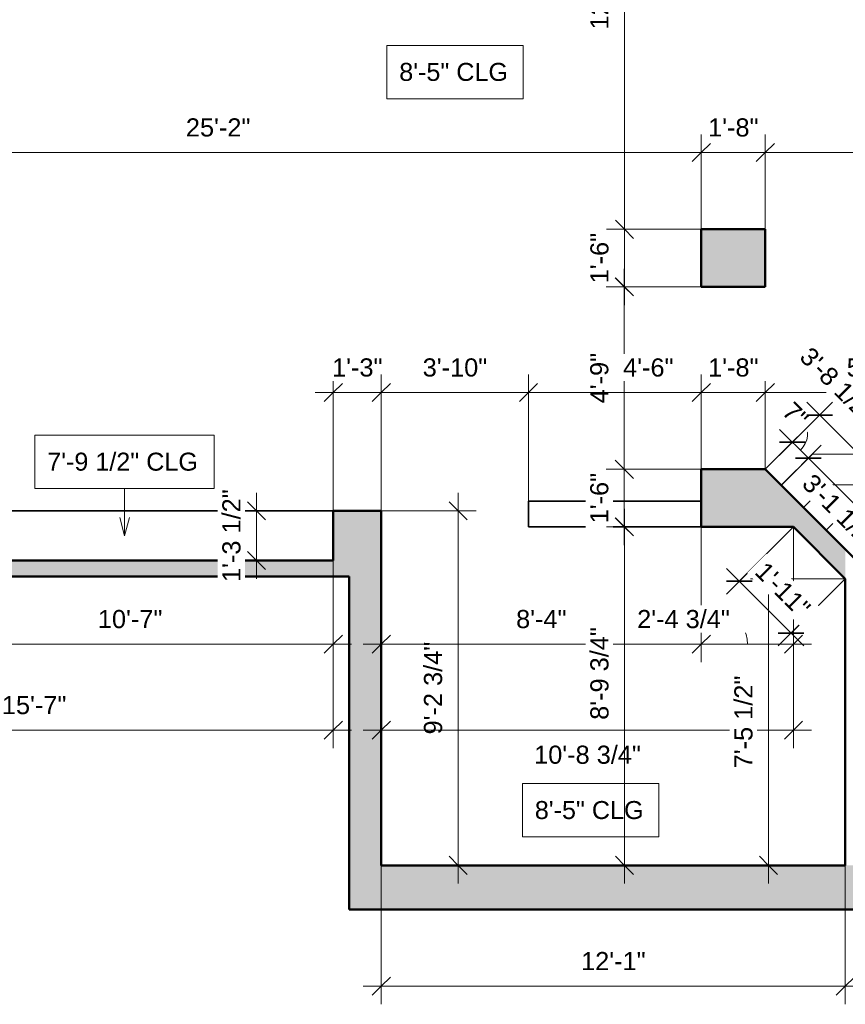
# Model space of a CAD drawing. Header units: inches. Extents: x -321 to 482, y -30 to 637.
# Tile 2 of 11: x -103 to 155, y -30 to 278. Entities that reach past the tile are written whole.
import ezdxf

# ---------------------------------------------------------------- set-up
doc = ezdxf.new("R2010")
doc.units = ezdxf.units.IN
doc.header["$MEASUREMENT"] = 0
for name, color, linetype, lineweight in [('A-ANNO-DIMS', 211, 'Continuous', 9), ('A-ANNO-DIMS-48', 211, 'Continuous', 9), ('A-COLS', 52, 'Continuous', 18), ('A-WALL', 113, 'Continuous', 18), ('A-WALL-PATT', 111, 'Continuous', 18), ('G-ANNO-TEXT', 231, 'Continuous', 9), ('S-STRS', 31, 'Continuous', 18)]:
    doc.layers.add(name, color=color, linetype=linetype, lineweight=lineweight)
doc.styles.add('Arial_1', font='arial.ttf', dxfattribs={"height": 5.669291})
doc.styles.add('Arial_2', font='arial.ttf', dxfattribs={"height": 5.625})
doc.dimstyles.new('Linear_-_3mm_Arial', dxfattribs={"dimscale": 12, "dimtxt": 5.784148, "dimasz": 0.472441, "dimexe": 0.472441, "dimexo": 0, "dimgap": 0.275591, "dimtad": 1, "dimrnd": 0.25, "dimzin": 3, "dimdsep": 46, "dimlunit": 4, "dimtxsty": 'Arial_1', "dimblk1": 'OBLIQUE', "dimblk2": 'OBLIQUE', "dimsah": 1, "dimcen": 0.09, "dimdle": 0.472441, "dimazin": 2, "dimtfac": 1, "dimtdec": 4, "dimtix": 1, "dimtmove": 0, "dimatfit": 3, "dimfxl": 1, "dimtvp": 1, "dimtfill": 1, "dimfrac": 2, "dimtolj": 1, "dimtzin": 0, "dimarcsym": 2})
doc.dimstyles.new('Linear_-_3mm_Arial_1', dxfattribs={"dimscale": 12, "dimtxt": 5.784148, "dimasz": 0.472441, "dimexe": 0.472441, "dimexo": 0, "dimgap": 0.275591, "dimtad": 1, "dimrnd": 0.25, "dimzin": 3, "dimdsep": 46, "dimlunit": 4, "dimtxsty": 'Arial_1', "dimblk1": 'OBLIQUE', "dimblk2": 'OBLIQUE', "dimsah": 1, "dimcen": 0.09, "dimdle": 0.472441, "dimazin": 2, "dimtfac": 1, "dimtdec": 4, "dimtix": 1, "dimtmove": 2, "dimatfit": 3, "dimfxl": 1, "dimtvp": 1, "dimtfill": 1, "dimfrac": 2, "dimtolj": 1, "dimtzin": 0, "dimarcsym": 2})
doc.dimstyles.new('Linear_-_3mm_Arial_2', dxfattribs={"dimscale": 12, "dimtxt": 5.784148, "dimasz": 0.472441, "dimexe": 0.472441, "dimexo": 0, "dimgap": 0.275591, "dimtad": 1, "dimrnd": 0.25, "dimzin": 3, "dimdsep": 46, "dimlunit": 4, "dimtxsty": 'Arial_1', "dimblk1": 'OBLIQUE', "dimblk2": 'OBLIQUE', "dimsah": 1, "dimcen": 0.09, "dimdle": 0.472441, "dimazin": 2, "dimtfac": 1, "dimtdec": 4, "dimtix": 1, "dimtmove": 1, "dimatfit": 3, "dimfxl": 1, "dimtvp": 1, "dimtfill": 1, "dimfrac": 2, "dimtolj": 1, "dimtzin": 0, "dimarcsym": 2})

# ---------------------------------------------------------------- blocks, each defined once
blk = doc.blocks.new('Columns 1 - Columns 1-385883-1-1st Floor Plan')
at = {"layer": 'A-COLS', "lineweight": 35}
blk.add_hatch(color=256, dxfattribs=at).paths.add_polyline_path([(130, 194.5), (130, 212.5), (110, 212.5), (110, 194.5)])
at = {"layer": 'A-COLS', "lineweight": 50}
for p, q in [((130, 212.5), (110, 212.5)), ((110, 212.5), (110, 194.5)), ((130, 194.5), (130, 212.5)), ((110, 194.5), (130, 194.5))]:
    blk.add_line(p, q, dxfattribs=at)
blk = doc.blocks.new('DIMBLOCK21-1-1st Floor Plan')
at = {"layer": 'A-ANNO-DIMS-48'}
for p, q in [((-132, 109), (-132, 77.21)), ((-132, 82.88), (-132, 109)), ((-5, 109), (-5, 77.21)), ((-5, 82.88), (-5, 109)), ((-132, 82.88), (0.67, 82.88))]:
    blk.add_line(p, q, dxfattribs=at)
at = {"layer": 'A-ANNO-DIMS-48', "lineweight": 35}
for p, q in [((-132, 82.88), (-129.17, 85.72)), ((-5, 82.88), (-2.17, 85.72)), ((-132, 82.88), (-134.83, 80.05)), ((-5, 82.88), (-7.83, 80.05))]:
    blk.add_line(p, q, dxfattribs=at)
at = {"layer": 'A-ANNO-DIMS-48', "color": 0, "insert": (-78.56, 93.55), "char_height": 5.669, "width": 24.1332, "attachment_point": 1, "line_spacing_factor": 0.941778, "style": 'Arial_1', "bg_fill": 3, "box_fill_scale": 1.25, "bg_fill_color": 256, "bg_fill_true_color": 13158600, "bg_fill_transparency": 0}
blk.add_mtext('10\'-7"', dxfattribs=at)
blk = doc.blocks.new('_Oblique')
at = {"color": 0, "linetype": 'ByBlock', "lineweight": -2}
blk.add_line((-0.5, -0.5), (0.5, 0.5), dxfattribs=at)
blk = doc.blocks.new('DIMBLOCK22-1-1st Floor Plan')
at = {"layer": 'A-ANNO-DIMS-48'}
for p, q in [((10, 13.75), (10, -29.67)), ((10, -24), (10, 13.75)), ((155, 13.75), (155, -29.67)), ((155, -24), (155, 13.75)), ((4.33, -24), (160.67, -24))]:
    blk.add_line(p, q, dxfattribs=at)
at = {"layer": 'A-ANNO-DIMS-48', "lineweight": 35}
for p, q in [((10, -24), (12.84, -21.17)), ((155, -24), (157.83, -21.17)), ((10, -24), (7.17, -26.83)), ((155, -24), (152.17, -26.83))]:
    blk.add_line(p, q, dxfattribs=at)
at = {"layer": 'A-ANNO-DIMS-48', "color": 0, "insert": (72.44, -13.33), "char_height": 5.669, "width": 24.1332, "attachment_point": 1, "line_spacing_factor": 0.941778, "style": 'Arial_1', "bg_fill": 3, "box_fill_scale": 1.25, "bg_fill_color": 256, "bg_fill_true_color": 13158600, "bg_fill_transparency": 0}
blk.add_mtext('12\'-1"', dxfattribs=at)
blk = doc.blocks.new('DIMBLOCK23-1-1st Floor Plan')
at = {"layer": 'A-ANNO-DIMS-48'}
for p, q in [((-29, 130.17), (-29, 103.33)), ((-5.18, 124.5), (-34.67, 124.5)), ((-29, 124.5), (-5.18, 124.5)), ((-5.18, 109), (-34.67, 109)), ((-29, 109), (-5.18, 109))]:
    blk.add_line(p, q, dxfattribs=at)
at = {"layer": 'A-ANNO-DIMS-48', "lineweight": 35}
for p, q in [((-29, 124.5), (-31.83, 127.33)), ((-29, 124.5), (-26.17, 121.67)), ((-29, 109), (-31.83, 111.83)), ((-29, 109), (-26.17, 106.17))]:
    blk.add_line(p, q, dxfattribs=at)
at = {"layer": 'A-ANNO-DIMS-48', "color": 0, "insert": (-39.67, 102.29), "char_height": 5.669, "width": 34.7049, "attachment_point": 1, "rotation": 90, "line_spacing_factor": 0.941778, "style": 'Arial_1', "bg_fill": 3, "box_fill_scale": 1.25, "bg_fill_color": 256, "bg_fill_true_color": 13158600, "bg_fill_transparency": 0}
blk.add_mtext('1\'-3 1/2"', dxfattribs=at)
blk = doc.blocks.new('DIMBLOCK24-1-1st Floor Plan')
at = {"layer": 'A-ANNO-DIMS-48'}
for p, q in [((34, 130.17), (34, 8.08)), ((7.29, 124.5), (39.67, 124.5)), ((34, 124.5), (7.29, 124.5)), ((11.17, 13.75), (39.67, 13.75)), ((34, 13.75), (11.17, 13.75))]:
    blk.add_line(p, q, dxfattribs=at)
at = {"layer": 'A-ANNO-DIMS-48', "lineweight": 35}
for p, q in [((34, 124.5), (31.17, 127.33)), ((34, 124.5), (36.84, 121.67)), ((34, 13.75), (31.17, 16.58)), ((34, 13.75), (36.84, 10.92))]:
    blk.add_line(p, q, dxfattribs=at)
at = {"layer": 'A-ANNO-DIMS-48', "color": 0, "insert": (23.33, 54.66), "char_height": 5.669, "width": 34.7049, "attachment_point": 1, "rotation": 90, "line_spacing_factor": 0.941778, "style": 'Arial_1', "bg_fill": 3, "box_fill_scale": 1.25, "bg_fill_color": 256, "bg_fill_true_color": 13158600, "bg_fill_transparency": 0}
blk.add_mtext('9\'-2 3/4"', dxfattribs=at)
blk = doc.blocks.new('DIMBLOCK25-1-1st Floor Plan')
at = {"layer": 'A-ANNO-DIMS-48'}
for p, q in [((-192, 134.5), (-192, 50.33)), ((-192, 56), (-192, 134.5)), ((-5, 109), (-5, 50.33)), ((-5, 56), (-5, 109)), ((-197.67, 56), (0.67, 56))]:
    blk.add_line(p, q, dxfattribs=at)
at = {"layer": 'A-ANNO-DIMS-48', "lineweight": 35}
for p, q in [((-192, 56), (-189.17, 58.83)), ((-5, 56), (-2.17, 58.83)), ((-192, 56), (-194.83, 53.17)), ((-5, 56), (-7.83, 53.17))]:
    blk.add_line(p, q, dxfattribs=at)
at = {"layer": 'A-ANNO-DIMS-48', "color": 0, "insert": (-108.56, 66.67), "char_height": 5.669, "width": 24.1332, "attachment_point": 1, "line_spacing_factor": 0.941778, "style": 'Arial_1', "bg_fill": 3, "box_fill_scale": 1.25, "bg_fill_color": 256, "bg_fill_true_color": 13158600, "bg_fill_transparency": 0}
blk.add_mtext('15\'-7"', dxfattribs=at)
blk = doc.blocks.new('DIMBLOCK84-1-1st Floor Plan')
at = {"layer": 'A-ANNO-DIMS-48'}
for p, q in [((10, 119.25), (10, 77.21)), ((10, 82.88), (10, 119.25)), ((110, 119.5), (110, 77.21)), ((110, 82.88), (110, 119.5)), ((4.33, 82.88), (110, 82.88))]:
    blk.add_line(p, q, dxfattribs=at)
at = {"layer": 'A-ANNO-DIMS-48', "lineweight": 35}
for p, q in [((10, 82.88), (12.83, 85.72)), ((110, 82.88), (112.83, 85.72)), ((10, 82.88), (7.17, 80.05)), ((110, 82.88), (107.17, 80.05))]:
    blk.add_line(p, q, dxfattribs=at)
at = {"layer": 'A-ANNO-DIMS-48', "color": 0, "insert": (52.12, 93.55), "char_height": 5.669, "width": 18.9008, "attachment_point": 1, "line_spacing_factor": 0.941778, "style": 'Arial_1', "bg_fill": 3, "box_fill_scale": 1.25, "bg_fill_color": 256, "bg_fill_true_color": 13158600, "bg_fill_transparency": 0}
blk.add_mtext('8\'-4"', dxfattribs=at)
blk = doc.blocks.new('DIMBLOCK85-1-1st Floor Plan')
at = {"layer": 'A-ANNO-DIMS-48'}
for p, q in [((110, 119.5), (110, 77.21)), ((110, 82.88), (110, 119.5)), ((138.81, 119.5), (138.81, 77.21)), ((138.81, 82.88), (138.81, 119.5)), ((110, 82.88), (144.48, 82.88))]:
    blk.add_line(p, q, dxfattribs=at)
at = {"layer": 'A-ANNO-DIMS-48', "lineweight": 35}
for p, q in [((110, 82.88), (112.83, 85.72)), ((138.81, 82.88), (141.64, 85.72)), ((110, 82.88), (107.17, 80.05)), ((138.81, 82.88), (135.97, 80.05))]:
    blk.add_line(p, q, dxfattribs=at)
at = {"layer": 'A-ANNO-DIMS-48'}
blk.add_ellipse((118.87, 82.88), major_axis=(0, 7.76), ratio=0.713548, start_param=4.712389, end_param=6.283185, dxfattribs=at)
at = {"layer": 'A-ANNO-DIMS-48', "color": 0, "insert": (89.95, 93.55), "char_height": 5.669, "width": 34.7049, "attachment_point": 1, "line_spacing_factor": 0.941778, "style": 'Arial_1', "bg_fill": 3, "box_fill_scale": 1.25, "bg_fill_color": 256, "bg_fill_true_color": 13158600, "bg_fill_transparency": 0}
blk.add_mtext('2\'-4 3/4"', dxfattribs=at)
blk = doc.blocks.new('DIMBLOCK86-1-1st Floor Plan')
at = {"layer": 'A-ANNO-DIMS-48'}
for p, q in [((10, 119.25), (10, 50.33)), ((10, 56), (10, 119.25)), ((138.81, 119.5), (138.81, 50.33)), ((138.81, 56), (138.81, 119.5)), ((4.33, 56), (144.48, 56))]:
    blk.add_line(p, q, dxfattribs=at)
at = {"layer": 'A-ANNO-DIMS-48', "lineweight": 35}
for p, q in [((10, 56), (12.84, 58.83)), ((138.81, 56), (141.64, 58.83)), ((10, 56), (7.17, 53.17)), ((138.81, 56), (135.97, 53.17))]:
    blk.add_line(p, q, dxfattribs=at)
at = {"layer": 'A-ANNO-DIMS-48', "color": 0, "insert": (57.76, 51.16), "char_height": 5.669, "width": 39.9373, "attachment_point": 1, "line_spacing_factor": 0.941778, "style": 'Arial_1', "bg_fill": 3, "box_fill_scale": 1.25, "bg_fill_color": 256, "bg_fill_true_color": 13158600, "bg_fill_transparency": 0}
blk.add_mtext('10\'-8 3/4"', dxfattribs=at)
blk = doc.blocks.new('DIMBLOCK87-1-1st Floor Plan')
at = {"layer": 'A-ANNO-DIMS-48'}
for p, q in [((131, 108.98), (131, 8.08)), ((155, 103.31), (125.33, 103.31)), ((131, 103.31), (155, 103.31)), ((154.75, 13.75), (125.33, 13.75)), ((131, 13.75), (154.75, 13.75))]:
    blk.add_line(p, q, dxfattribs=at)
at = {"layer": 'A-ANNO-DIMS-48', "lineweight": 35}
for p, q in [((131, 103.31), (128.17, 106.14)), ((131, 103.31), (133.83, 100.47)), ((131, 13.75), (128.17, 16.58)), ((131, 13.75), (133.83, 10.92))]:
    blk.add_line(p, q, dxfattribs=at)
at = {"layer": 'A-ANNO-DIMS-48', "color": 0, "insert": (120.33, 44.07), "char_height": 5.669, "width": 34.7049, "attachment_point": 1, "rotation": 90, "line_spacing_factor": 0.941778, "style": 'Arial_1', "bg_fill": 3, "box_fill_scale": 1.25, "bg_fill_color": 256, "bg_fill_true_color": 13158600, "bg_fill_transparency": 0}
blk.add_mtext('7\'-5 1/2"', dxfattribs=at)
blk = doc.blocks.new('DIMBLOCK88-1-1st Floor Plan')
at = {"layer": 'A-ANNO-DIMS-48'}
for p, q in [((138.81, 119.5), (117.83, 98.52)), ((121.84, 102.53), (138.81, 119.5)), ((117.83, 106.54), (142.04, 82.33)), ((155, 103.31), (134.02, 82.33)), ((138.03, 86.34), (155, 103.31))]:
    blk.add_line(p, q, dxfattribs=at)
at = {"layer": 'A-ANNO-DIMS-48', "lineweight": 35}
for p, q in [((121.84, 102.53), (117.83, 102.53)), ((121.84, 102.53), (125.85, 102.53)), ((138.03, 86.34), (134.02, 86.34)), ((138.03, 86.34), (142.04, 86.34))]:
    blk.add_line(p, q, dxfattribs=at)
at = {"layer": 'A-ANNO-DIMS-48', "color": 0, "insert": (130.37, 109.09), "char_height": 5.669, "width": 24.1332, "attachment_point": 1, "rotation": 315, "line_spacing_factor": 0.941778, "style": 'Arial_1', "bg_fill": 3, "box_fill_scale": 1.25, "bg_fill_color": 256, "bg_fill_true_color": 13158600, "bg_fill_transparency": 0}
blk.add_mtext('1\'-11"', dxfattribs=at)
blk = doc.blocks.new('DIMBLOCK95-1-1st Floor Plan')
at = {"layer": 'A-ANNO-DIMS-48'}
for p, q in [((-192, 196.58), (-192, 242.17)), ((110, 212.5), (110, 242.17)), ((-197.67, 236.5), (110, 236.5)), ((-192, 236.5), (-192, 196.58)), ((110, 236.5), (110, 212.5))]:
    blk.add_line(p, q, dxfattribs=at)
at = {"layer": 'A-ANNO-DIMS-48', "lineweight": 35}
for p, q in [((-192, 236.5), (-189.17, 239.33)), ((110, 236.5), (112.83, 239.33)), ((-192, 236.5), (-194.83, 233.67)), ((110, 236.5), (107.17, 233.67))]:
    blk.add_line(p, q, dxfattribs=at)
at = {"layer": 'A-ANNO-DIMS-48', "color": 0, "insert": (-51.06, 247.17), "char_height": 5.669, "width": 24.1332, "attachment_point": 1, "line_spacing_factor": 0.941778, "style": 'Arial_1', "bg_fill": 3, "box_fill_scale": 1.25, "bg_fill_color": 256, "bg_fill_true_color": 13158600, "bg_fill_transparency": 0}
blk.add_mtext('25\'-2"', dxfattribs=at)
blk = doc.blocks.new('DIMBLOCK96-1-1st Floor Plan')
at = {"layer": 'A-ANNO-DIMS-48'}
for p, q in [((110, 212.5), (110, 242.17)), ((130, 212.5), (130, 242.17)), ((110, 236.5), (130, 236.5)), ((110, 236.5), (110, 212.5)), ((130, 236.5), (130, 212.5))]:
    blk.add_line(p, q, dxfattribs=at)
at = {"layer": 'A-ANNO-DIMS-48', "lineweight": 35}
for p, q in [((110, 236.5), (112.83, 239.33)), ((130, 236.5), (132.83, 239.33)), ((110, 236.5), (107.17, 233.67)), ((130, 236.5), (127.17, 233.67))]:
    blk.add_line(p, q, dxfattribs=at)
at = {"layer": 'A-ANNO-DIMS-48', "color": 0, "insert": (112.12, 247.17), "char_height": 5.669, "width": 18.9008, "attachment_point": 1, "line_spacing_factor": 0.941778, "style": 'Arial_1', "bg_fill": 3, "box_fill_scale": 1.25, "bg_fill_color": 256, "bg_fill_true_color": 13158600, "bg_fill_transparency": 0}
blk.add_mtext('1\'-8"', dxfattribs=at)
blk = doc.blocks.new('DIMBLOCK97-1-1st Floor Plan')
at = {"layer": 'A-ANNO-DIMS-48'}
for p, q in [((130, 212.5), (130, 242.17)), ((214.5, 210.5), (214.5, 242.17)), ((130, 236.5), (214.5, 236.5)), ((130, 236.5), (130, 212.5)), ((214.5, 236.5), (214.5, 210.5))]:
    blk.add_line(p, q, dxfattribs=at)
at = {"layer": 'A-ANNO-DIMS-48', "lineweight": 35}
for p, q in [((130, 236.5), (132.83, 239.33)), ((214.5, 236.5), (217.33, 239.33)), ((130, 236.5), (127.17, 233.67)), ((214.5, 236.5), (211.67, 233.67))]:
    blk.add_line(p, q, dxfattribs=at)
at = {"layer": 'A-ANNO-DIMS-48', "color": 0, "insert": (157.79, 247.17), "char_height": 5.669, "width": 34.7049, "attachment_point": 1, "line_spacing_factor": 0.941778, "style": 'Arial_1', "bg_fill": 3, "box_fill_scale": 1.25, "bg_fill_color": 256, "bg_fill_true_color": 13158600, "bg_fill_transparency": 0}
blk.add_mtext('7\'-0 1/2"', dxfattribs=at)
blk = doc.blocks.new('DIMBLOCK100-1-1st Floor Plan')
at = {"layer": 'A-ANNO-DIMS-48'}
for p, q in [((86, 188.83), (86, 218.17)), ((110, 212.5), (80.33, 212.5)), ((86, 212.5), (110, 212.5)), ((110, 194.5), (80.33, 194.5)), ((86, 194.5), (110, 194.5))]:
    blk.add_line(p, q, dxfattribs=at)
at = {"layer": 'A-ANNO-DIMS-48', "lineweight": 35}
for p, q in [((86, 212.5), (83.17, 215.33)), ((86, 212.5), (88.83, 209.67)), ((86, 194.5), (83.17, 197.33)), ((86, 194.5), (88.83, 191.67))]:
    blk.add_line(p, q, dxfattribs=at)
at = {"layer": 'A-ANNO-DIMS-48', "color": 0, "insert": (75.33, 195.62), "char_height": 5.669, "width": 18.9008, "attachment_point": 1, "rotation": 90, "line_spacing_factor": 0.941778, "style": 'Arial_1', "bg_fill": 3, "box_fill_scale": 1.25, "bg_fill_color": 256, "bg_fill_true_color": 13158600, "bg_fill_transparency": 0}
blk.add_mtext('1\'-6"', dxfattribs=at)
blk = doc.blocks.new('DIMBLOCK101-1-1st Floor Plan')
at = {"layer": 'A-ANNO-DIMS-48', "lineweight": 35}
for p, q in [((85.94, 137.5), (83.11, 140.33)), ((85.94, 137.5), (88.78, 134.67)), ((85.94, 119.5), (83.11, 122.33)), ((85.94, 119.5), (88.78, 116.67))]:
    blk.add_line(p, q, dxfattribs=at)
at = {"layer": 'A-ANNO-DIMS-48'}
for p, q in [((110, 137.5), (80.27, 137.5)), ((85.94, 113.83), (85.94, 137.5)), ((85.94, 137.5), (110, 137.5)), ((110, 119.5), (80.27, 119.5)), ((85.94, 119.5), (110, 119.5))]:
    blk.add_line(p, q, dxfattribs=at)
at = {"layer": 'A-ANNO-DIMS-48', "color": 0, "insert": (75.28, 120.62), "char_height": 5.669, "width": 18.9008, "attachment_point": 1, "rotation": 90, "line_spacing_factor": 0.941778, "style": 'Arial_1', "bg_fill": 3, "box_fill_scale": 1.25, "bg_fill_color": 256, "bg_fill_true_color": 13158600, "bg_fill_transparency": 0}
blk.add_mtext('1\'-6"', dxfattribs=at)
blk = doc.blocks.new('DIMBLOCK102-1-1st Floor Plan')
at = {"layer": 'A-ANNO-DIMS-48'}
for p, q in [((85.94, 137.5), (85.94, 200.17)), ((110, 194.5), (80.27, 194.5)), ((85.94, 194.5), (110, 194.5)), ((110, 137.5), (80.27, 137.5)), ((85.94, 137.5), (110, 137.5))]:
    blk.add_line(p, q, dxfattribs=at)
at = {"layer": 'A-ANNO-DIMS-48', "lineweight": 35}
for p, q in [((85.94, 194.5), (83.11, 197.33)), ((85.94, 194.5), (88.78, 191.67)), ((85.94, 137.5), (83.11, 140.33)), ((85.94, 137.5), (88.78, 134.67))]:
    blk.add_line(p, q, dxfattribs=at)
at = {"layer": 'A-ANNO-DIMS-48', "color": 0, "insert": (75.28, 158.12), "char_height": 5.669, "width": 18.9008, "attachment_point": 1, "rotation": 90, "line_spacing_factor": 0.941778, "style": 'Arial_1', "bg_fill": 3, "box_fill_scale": 1.25, "bg_fill_color": 256, "bg_fill_true_color": 13158600, "bg_fill_transparency": 0}
blk.add_mtext('4\'-9"', dxfattribs=at)
blk = doc.blocks.new('DIMBLOCK103-1-1st Floor Plan')
at = {"layer": 'A-ANNO-DIMS-48'}
for p, q in [((86, 363.17), (86, 206.83)), ((116.89, 357.5), (80.33, 357.5)), ((86, 357.5), (116.89, 357.5)), ((110, 212.5), (80.33, 212.5)), ((86, 212.5), (110, 212.5))]:
    blk.add_line(p, q, dxfattribs=at)
at = {"layer": 'A-ANNO-DIMS-48', "lineweight": 35}
for p, q in [((86, 357.5), (83.17, 360.33)), ((86, 357.5), (88.83, 354.67)), ((86, 212.5), (83.17, 215.33)), ((86, 212.5), (88.83, 209.67))]:
    blk.add_line(p, q, dxfattribs=at)
at = {"layer": 'A-ANNO-DIMS-48', "color": 0, "insert": (75.33, 274.94), "char_height": 5.669, "width": 24.1332, "attachment_point": 1, "rotation": 90, "line_spacing_factor": 0.941778, "style": 'Arial_1', "bg_fill": 3, "box_fill_scale": 1.25, "bg_fill_color": 256, "bg_fill_true_color": 13158600, "bg_fill_transparency": 0}
blk.add_mtext('12\'-1"', dxfattribs=at)
blk = doc.blocks.new('DIMBLOCK104-1-1st Floor Plan')
at = {"layer": 'A-ANNO-DIMS-48'}
for p, q in [((86, 8.08), (86, 125.17)), ((110, 119.5), (80.33, 119.5)), ((86, 119.5), (110, 119.5)), ((108.83, 13.75), (80.33, 13.75)), ((86, 13.75), (108.83, 13.75))]:
    blk.add_line(p, q, dxfattribs=at)
at = {"layer": 'A-ANNO-DIMS-48', "lineweight": 35}
for p, q in [((86, 119.5), (83.17, 122.33)), ((86, 119.5), (88.83, 116.67)), ((86, 13.75), (83.17, 16.58)), ((86, 13.75), (88.83, 10.92))]:
    blk.add_line(p, q, dxfattribs=at)
at = {"layer": 'A-ANNO-DIMS-48', "color": 0, "insert": (75.33, 59.22), "char_height": 5.669, "width": 34.7049, "attachment_point": 1, "rotation": 90, "line_spacing_factor": 0.941778, "style": 'Arial_1', "bg_fill": 3, "box_fill_scale": 1.25, "bg_fill_color": 256, "bg_fill_true_color": 13158600, "bg_fill_transparency": 0}
blk.add_mtext('8\'-9 3/4"', dxfattribs=at)
blk = doc.blocks.new('DIMBLOCK108-1-1st Floor Plan')
at = {"layer": 'A-ANNO-DIMS-48'}
for p, q in [((130, 137.5), (130, 167.17)), ((201, 132), (201, 167.17)), ((124.33, 161.5), (206.67, 161.5)), ((130, 161.5), (130, 137.5)), ((201, 161.5), (201, 132))]:
    blk.add_line(p, q, dxfattribs=at)
at = {"layer": 'A-ANNO-DIMS-48', "lineweight": 35}
for p, q in [((130, 161.5), (132.83, 164.34)), ((201, 161.5), (203.83, 164.34)), ((130, 161.5), (127.17, 158.67)), ((201, 161.5), (198.17, 158.67))]:
    blk.add_line(p, q, dxfattribs=at)
at = {"layer": 'A-ANNO-DIMS-48', "color": 0, "insert": (155.44, 172.17), "char_height": 5.669, "width": 24.1332, "attachment_point": 1, "line_spacing_factor": 0.941778, "style": 'Arial_1', "bg_fill": 3, "box_fill_scale": 1.25, "bg_fill_color": 256, "bg_fill_true_color": 13158600, "bg_fill_transparency": 0}
blk.add_mtext('5\'-11"', dxfattribs=at)
blk = doc.blocks.new('DIMBLOCK116-1-1st Floor Plan')
at = {"layer": 'A-ANNO-DIMS-48'}
for p, q in [((-5, 124.5), (-5, 167.17)), ((10, 124.5), (10, 167.17)), ((-10.67, 161.5), (15.67, 161.5)), ((-5, 161.5), (-5, 124.5)), ((10, 161.5), (10, 124.5))]:
    blk.add_line(p, q, dxfattribs=at)
at = {"layer": 'A-ANNO-DIMS-48', "lineweight": 35}
for p, q in [((-5, 161.5), (-2.17, 164.34)), ((10, 161.5), (12.83, 164.34)), ((-5, 161.5), (-7.83, 158.67)), ((10, 161.5), (7.17, 158.67))]:
    blk.add_line(p, q, dxfattribs=at)
at = {"layer": 'A-ANNO-DIMS-48', "color": 0, "insert": (-5.38, 172.17), "char_height": 5.669, "width": 18.9008, "attachment_point": 1, "line_spacing_factor": 0.941778, "style": 'Arial_1', "bg_fill": 3, "box_fill_scale": 1.25, "bg_fill_color": 256, "bg_fill_true_color": 13158600, "bg_fill_transparency": 0}
blk.add_mtext('1\'-3"', dxfattribs=at)
blk = doc.blocks.new('DIMBLOCK119-1-1st Floor Plan')
at = {"layer": 'A-ANNO-DIMS-48'}
for p, q in [((10, 124.5), (10, 167.17)), ((56, 127.5), (56, 167.17)), ((4.33, 161.5), (56, 161.5)), ((10, 161.5), (10, 124.5)), ((56, 161.5), (56, 127.5))]:
    blk.add_line(p, q, dxfattribs=at)
at = {"layer": 'A-ANNO-DIMS-48', "lineweight": 35}
for p, q in [((10, 161.5), (12.83, 164.33)), ((56, 161.5), (58.83, 164.33)), ((10, 161.5), (7.17, 158.67)), ((56, 161.5), (53.17, 158.67))]:
    blk.add_line(p, q, dxfattribs=at)
at = {"layer": 'A-ANNO-DIMS-48', "color": 0, "insert": (22.94, 172.17), "char_height": 5.669, "width": 24.1332, "attachment_point": 1, "line_spacing_factor": 0.941778, "style": 'Arial_1', "bg_fill": 3, "box_fill_scale": 1.25, "bg_fill_color": 256, "bg_fill_true_color": 13158600, "bg_fill_transparency": 0}
blk.add_mtext('3\'-10"', dxfattribs=at)
blk = doc.blocks.new('DIMBLOCK120-1-1st Floor Plan')
at = {"layer": 'A-ANNO-DIMS-48'}
for p, q in [((56, 127.5), (56, 167.17)), ((110, 137.5), (110, 167.17)), ((56, 161.5), (110, 161.5)), ((56, 161.5), (56, 127.5)), ((110, 161.5), (110, 137.5))]:
    blk.add_line(p, q, dxfattribs=at)
at = {"layer": 'A-ANNO-DIMS-48', "lineweight": 35}
for p, q in [((56, 161.5), (58.83, 164.33)), ((110, 161.5), (112.83, 164.33)), ((56, 161.5), (53.17, 158.67)), ((110, 161.5), (107.17, 158.67))]:
    blk.add_line(p, q, dxfattribs=at)
at = {"layer": 'A-ANNO-DIMS-48', "color": 0, "insert": (85.56, 172.17), "char_height": 5.669, "width": 18.9008, "attachment_point": 1, "line_spacing_factor": 0.941778, "style": 'Arial_1', "bg_fill": 3, "box_fill_scale": 1.25, "bg_fill_color": 256, "bg_fill_true_color": 13158600, "bg_fill_transparency": 0}
blk.add_mtext('4\'-6"', dxfattribs=at)
blk = doc.blocks.new('DIMBLOCK121-1-1st Floor Plan')
at = {"layer": 'A-ANNO-DIMS-48'}
for p, q in [((110, 137.5), (110, 167.17)), ((130, 137.5), (130, 167.17)), ((110, 161.5), (135.67, 161.5)), ((110, 161.5), (110, 137.5)), ((130, 161.5), (130, 137.5))]:
    blk.add_line(p, q, dxfattribs=at)
at = {"layer": 'A-ANNO-DIMS-48', "lineweight": 35}
for p, q in [((110, 161.5), (112.83, 164.33)), ((130, 161.5), (132.83, 164.33)), ((110, 161.5), (107.17, 158.67)), ((130, 161.5), (127.17, 158.67))]:
    blk.add_line(p, q, dxfattribs=at)
at = {"layer": 'A-ANNO-DIMS-48', "color": 0, "insert": (112.12, 172.17), "char_height": 5.669, "width": 18.9008, "attachment_point": 1, "line_spacing_factor": 0.941778, "style": 'Arial_1', "bg_fill": 3, "box_fill_scale": 1.25, "bg_fill_color": 256, "bg_fill_true_color": 13158600, "bg_fill_transparency": 0}
blk.add_mtext('1\'-8"', dxfattribs=at)
blk = doc.blocks.new('DIMBLOCK122-1-1st Floor Plan')
at = {"layer": 'A-ANNO-DIMS-48'}
for p, q in [((135.15, 132.7), (147.47, 145.02)), ((143.46, 141.01), (135.15, 132.7)), ((173.99, 110.48), (143.46, 141.01)), ((161.5, 106), (173.99, 118.49)), ((169.99, 114.49), (161.5, 106))]:
    blk.add_line(p, q, dxfattribs=at)
at = {"layer": 'A-ANNO-DIMS-48', "lineweight": 35}
for p, q in [((143.46, 141.01), (139.45, 141.01)), ((143.46, 141.01), (147.47, 141.01)), ((169.99, 114.49), (165.98, 114.49)), ((169.99, 114.49), (173.99, 114.49))]:
    blk.add_line(p, q, dxfattribs=at)
at = {"layer": 'A-ANNO-DIMS-48', "color": 0, "insert": (145.11, 136.59), "char_height": 5.669, "width": 34.7049, "attachment_point": 1, "rotation": 315, "line_spacing_factor": 0.941778, "style": 'Arial_1', "bg_fill": 3, "box_fill_scale": 1.25, "bg_fill_color": 256, "bg_fill_true_color": 13158600, "bg_fill_transparency": 0}
blk.add_mtext('3\'-1 1/2"', dxfattribs=at)
blk = doc.blocks.new('DIMBLOCK123-1-1st Floor Plan')
at = {"layer": 'A-ANNO-DIMS-48'}
for p, q in [((130, 137.5), (142.49, 149.99)), ((143.46, 141.01), (134.48, 149.99)), ((138.49, 145.99), (130, 137.5)), ((135.15, 132.7), (147.47, 145.02)), ((143.46, 141.01), (135.15, 132.7))]:
    blk.add_line(p, q, dxfattribs=at)
at = {"layer": 'A-ANNO-DIMS-48', "lineweight": 35}
for p, q in [((138.49, 145.99), (134.48, 145.99)), ((138.49, 145.99), (142.49, 145.99)), ((143.46, 141.01), (139.45, 141.01)), ((143.46, 141.01), (147.47, 141.01))]:
    blk.add_line(p, q, dxfattribs=at)
at = {"layer": 'A-ANNO-DIMS-48'}
blk.add_ellipse((137.23, 147.24), major_axis=(4.68, 4.68), ratio=0.799291, start_param=4.712389, end_param=6.283185, dxfattribs=at)
at = {"layer": 'A-ANNO-DIMS-48', "color": 0, "insert": (138.87, 159.07), "char_height": 5.669, "width": 8.6495, "attachment_point": 1, "rotation": 315, "line_spacing_factor": 0.941778, "style": 'Arial_1', "bg_fill": 3, "box_fill_scale": 1.25, "bg_fill_color": 256, "bg_fill_true_color": 13158600, "bg_fill_transparency": 0}
blk.add_mtext('7"', dxfattribs=at)
blk = doc.blocks.new('DIMBLOCK124-1-1st Floor Plan')
at = {"layer": 'A-ANNO-DIMS-48'}
for p, q in [((130, 137.5), (150.98, 158.48)), ((142.96, 158.48), (182.48, 118.96)), ((146.97, 154.47), (130, 137.5)), ((161.5, 106), (182.48, 126.98)), ((178.47, 122.97), (161.5, 106))]:
    blk.add_line(p, q, dxfattribs=at)
at = {"layer": 'A-ANNO-DIMS-48', "lineweight": 35}
for p, q in [((146.97, 154.47), (142.96, 154.47)), ((146.97, 154.47), (150.98, 154.47)), ((178.47, 122.97), (174.46, 122.97)), ((178.47, 122.97), (182.48, 122.97))]:
    blk.add_line(p, q, dxfattribs=at)
at = {"layer": 'A-ANNO-DIMS-48'}
blk.add_ellipse((155.25, 146.19), major_axis=(7.49, 7.49), ratio=0.997352, start_param=4.712389, end_param=6.283185, dxfattribs=at)
at = {"layer": 'A-ANNO-DIMS-48', "color": 0, "insert": (144.35, 176.2), "char_height": 5.669, "width": 34.7049, "attachment_point": 1, "rotation": 315, "line_spacing_factor": 0.941778, "style": 'Arial_1', "bg_fill": 3, "box_fill_scale": 1.25, "bg_fill_color": 256, "bg_fill_true_color": 13158600, "bg_fill_transparency": 0}
blk.add_mtext('3\'-8 1/2"', dxfattribs=at)

msp = doc.modelspace()

# ---------------------------------------------------------------- hatches: boundary and pattern name
at = {"layer": 'A-WALL-PATT'}
for points in [[(138.807, 119.5), (120.807, 137.5), (110, 137.5), (110, 119.5)], [(155, 103.308), (155, 112.5), (130, 137.5), (120.807, 137.5), (138.807, 119.5)], [(10, 106.5), (10, 124.5), (-5, 124.5), (-5, 106.5), (0.001, 106.5)], [(0.001, 104), (0.001, 106.5), (-5, 106.5), (-5, 109), (-132, 109), (-132, 104)], [(10.001, 13.75), (10.001, 106.5), (0.001, 106.5), (0.001, 13.75)], [(158.25, 0), (158.25, 13.75), (0.001, 13.75), (0.001, 0), (79.607, 0)]]:
    msp.add_hatch(color=256, dxfattribs=at).paths.add_polyline_path(points)

# ---------------------------------------------------------------- linework, layer by layer
at = {"layer": 'A-WALL', "lineweight": 50}
for p, q in [((130, 137.5), (110, 137.5)), ((110, 137.5), (110, 119.5)), ((161.5, 106), (130, 137.5)), ((-5, 124.5), (-5, 109)), ((10, 124.5), (-5, 124.5)), ((10, 106.5), (10, 124.5)), ((110, 119.5), (138.807, 119.5)), ((138.807, 119.5), (155, 103.308)), ((-5, 109), (-132, 109)), ((10.001, 13.75), (10.001, 106.5)), ((-142.5, 104), (0.001, 104)), ((0.001, 104), (0.001, 0)), ((155, 103.308), (155, 13.75)), ((155, 13.75), (10.001, 13.75)), ((0.001, 0), (310.5, 0))]:
    msp.add_line(p, q, dxfattribs=at)
at = {"layer": 'A-WALL', "lineweight": 35}
for p, q in [((56, 127.501), (110, 127.501)), ((56, 119.501), (56, 127.501)), ((-132, 124.5), (-5, 124.5)), ((110, 119.501), (56, 119.501))]:
    msp.add_line(p, q, dxfattribs=at)
at = {"layer": 'G-ANNO-TEXT', "color": 7, "flags": 128}
msp.add_lwpolyline([(11.775, 269.964), (54.321, 269.964), (54.321, 253.289), (11.775, 253.289)], close=True, dxfattribs=at)
at = {"layer": 'S-STRS'}
for p, q in [((134.976, 132.524), (144.701, 142.25)), ((144.701, 142.25), (201, 142.25)), ((141.979, 125.521), (149.137, 132.679)), ((149.137, 132.679), (201, 132.679)), ((148.983, 118.517), (153.572, 123.107)), ((153.572, 123.107), (201, 123.107))]:
    msp.add_line(p, q, dxfattribs=at)

# ---------------------------------------------------------------- block references
at = {"layer": 'A-COLS', "lineweight": 35}
msp.add_blockref('Columns 1 - Columns 1-385883-1-1st Floor Plan', (0, 0), dxfattribs=at)

# ---------------------------------------------------------------- texts
at = {"layer": 'G-ANNO-TEXT', "color": 7, "insert": (15.615, 264.499), "char_height": 5.625, "width": 42.117, "attachment_point": 1, "style": 'Arial_2'}
msp.add_mtext('8\'-5" CLG', dxfattribs=at)

# ---------------------------------------------------------------- next in the draw order: dimensions: what is measured, and where the dimension line sits
at = {"layer": 'A-ANNO-DIMS'}
for base, p1, p2, override, picture, middle in [((110, 236.5), (-192, 196.577), (110, 212.5), {"dimpost": '<>', "dimfxl": 302.419497}, 'DIMBLOCK95-1-1st Floor Plan', (-41, 242.702)), ((201, 161.501), (130, 137.5), (201, 132), {"dimpost": '<>', "dimfxl": 71.212905}, 'DIMBLOCK108-1-1st Floor Plan', (165.5, 167.702)), ((-5, 82.882), (-132, 109), (-5, 109), {"dimpost": '<>', "dimfxl": 127}, 'DIMBLOCK21-1-1st Floor Plan', (-68.5, 89.083)), ((155, -24), (10.001, 13.75), (155, 13.75), {"dimpost": '<>', "dimfxl": 144.999294}, 'DIMBLOCK22-1-1st Floor Plan', (82.5, -17.847))]:
    dim = msp.add_linear_dim(base=base, p1=p1, p2=p2, dimstyle='Linear_-_3mm_Arial', override=override, dxfattribs=at)
    dim.commit()
    dim.dimension.update_dxf_attribs({"geometry": picture, "text_midpoint": middle})

# ---------------------------------------------------------------- next in the draw order: dimensions: what is measured, and where the dimension line sits
dim = msp.add_linear_dim(base=(130, 236.5), p1=(110, 212.5), p2=(130, 212.5), dimstyle='Linear_-_3mm_Arial', override={"dimpost": '<>', "dimfxl": 20}, dxfattribs=at)
dim.commit()
dim.dimension.update_dxf_attribs({"geometry": 'DIMBLOCK96-1-1st Floor Plan', "text_midpoint": (120, 242.702)})
for base, p1, p2, override, picture, middle in [((-29, 109), (-5.181, 124.5), (-5.181, 109), {"dimpost": '<>', "dimfxl": 15.5}, 'DIMBLOCK23-1-1st Floor Plan', (-35.24, 116.75)), ((34.001, 13.75), (7.29, 124.5), (11.172, 13.75), {"dimpost": '<>', "dimfxl": 110.817998}, 'DIMBLOCK24-1-1st Floor Plan', (27.76, 69.125))]:
    dim = msp.add_linear_dim(base=base, p1=p1, p2=p2, angle=90, dimstyle='Linear_-_3mm_Arial', override=override, dxfattribs=at)
    dim.commit()
    dim.dimension.update_dxf_attribs({"geometry": picture, "text_midpoint": middle})

# ---------------------------------------------------------------- next in the draw order: dimensions: what is measured, and where the dimension line sits
for base, p1, p2, override, picture, middle in [((214.5, 236.5), (130, 212.5), (214.5, 210.5), {"dimpost": '<>', "dimfxl": 84.523665}, 'DIMBLOCK97-1-1st Floor Plan', (172.25, 242.738)), ((-5, 56), (-192, 134.5), (-5, 109), {"dimpost": '<>', "dimfxl": 188.730628}, 'DIMBLOCK25-1-1st Floor Plan', (-98.5, 62.202)), ((110, 82.882), (10, 119.25), (110, 119.5), {"dimpost": '<>', "dimfxl": 100.000314}, 'DIMBLOCK84-1-1st Floor Plan', (60, 89.083))]:
    dim = msp.add_linear_dim(base=base, p1=p1, p2=p2, dimstyle='Linear_-_3mm_Arial', override=override, dxfattribs=at)
    dim.commit()
    dim.dimension.update_dxf_attribs({"geometry": picture, "text_midpoint": middle})
dim = msp.add_linear_dim(base=(86, 212.5), p1=(110, 194.5), p2=(110, 212.5), angle=90, dimstyle='Linear_-_3mm_Arial', override={"dimpost": '<>', "dimfxl": 18}, dxfattribs=at)
dim.commit()
dim.dimension.update_dxf_attribs({"geometry": 'DIMBLOCK100-1-1st Floor Plan', "text_midpoint": (79.798, 203.5)})

# ---------------------------------------------------------------- next in the draw order: linework, layer by layer
at = {"layer": 'G-ANNO-TEXT', "color": 7}
for q in [(-70.2, 131.499), (-71.719, 122.419), (-68.681, 122.419)]:
    msp.add_line((-70.2, 116.75), q, dxfattribs=at)
at = {"layer": 'G-ANNO-TEXT', "color": 7, "flags": 128}
msp.add_lwpolyline([(-98.229, 148.174), (-42.171, 148.174), (-42.171, 131.499), (-98.229, 131.499)], close=True, dxfattribs=at)

# ---------------------------------------------------------------- next in the draw order: texts
at = {"layer": 'G-ANNO-TEXT', "color": 7, "insert": (-94.389, 142.709), "char_height": 5.625, "width": 58.479, "attachment_point": 1, "style": 'Arial_2'}
msp.add_mtext('7\'-9 1/2" CLG', dxfattribs=at)

# ---------------------------------------------------------------- next in the draw order: dimensions: what is measured, and where the dimension line sits
at = {"layer": 'A-ANNO-DIMS'}
dim = msp.add_linear_dim(base=(86, 212.5), p1=(116.891, 357.5), p2=(110, 212.5), angle=90, dimstyle='Linear_-_3mm_Arial', override={"dimpost": '<>', "dimfxl": 145.163661}, dxfattribs=at)
dim.commit()
dim.dimension.update_dxf_attribs({"geometry": 'DIMBLOCK103-1-1st Floor Plan', "text_midpoint": (79.847, 285)})
dim = msp.add_linear_dim(base=(10, 161.501), p1=(-5, 124.5), p2=(10, 124.5), dimstyle='Linear_-_3mm_Arial', override={"dimpost": '<>', "dimfxl": 15}, dxfattribs=at)
dim.commit()
dim.dimension.update_dxf_attribs({"geometry": 'DIMBLOCK116-1-1st Floor Plan', "text_midpoint": (2.5, 167.704)})
dim = msp.add_linear_dim(base=(138.807, 82.882), p1=(110, 119.5), p2=(138.807, 119.5), dimstyle='Linear_-_3mm_Arial_2', override={"dimpost": '<>', "dimfxl": 28.80743}, dxfattribs=at)
dim.commit()
dim.dimension.update_dxf_attribs({"geometry": 'DIMBLOCK85-1-1st Floor Plan', "text_midpoint": (107.301, 89.769), "dimtype": 160})

# ---------------------------------------------------------------- next in the draw order: dimensions: what is measured, and where the dimension line sits
dim = msp.add_linear_dim(base=(56, 161.5), p1=(10, 124.5), p2=(56, 127.501), dimstyle='Linear_-_3mm_Arial', override={"dimpost": '<>', "dimfxl": 46.097767}, dxfattribs=at)
dim.commit()
dim.dimension.update_dxf_attribs({"geometry": 'DIMBLOCK119-1-1st Floor Plan', "text_midpoint": (33, 167.704)})
dim = msp.add_linear_dim(base=(138.807, 56), p1=(10.001, 119.25), p2=(138.807, 119.5), dimstyle='Linear_-_3mm_Arial_1', override={"dimpost": '<>', "dimfxl": 128.80698}, dxfattribs=at)
dim.commit()
dim.dimension.update_dxf_attribs({"geometry": 'DIMBLOCK86-1-1st Floor Plan', "text_midpoint": (77.732, 47.377), "dimtype": 160})

# ---------------------------------------------------------------- next in the draw order: dimensions: what is measured, and where the dimension line sits
for base, p1, p2, override, picture, middle in [((85.942, 137.5), (110, 119.5), (110, 137.5), {"dimpost": '<>', "dimfxl": 18}, 'DIMBLOCK101-1-1st Floor Plan', (79.741, 128.5)), ((131, 13.75), (155, 103.308), (154.75, 13.75), {"dimpost": '<>', "dimfxl": 89.557974}, 'DIMBLOCK87-1-1st Floor Plan', (124.762, 58.529))]:
    dim = msp.add_linear_dim(base=base, p1=p1, p2=p2, angle=90, dimstyle='Linear_-_3mm_Arial', override=override, dxfattribs=at)
    dim.commit()
    dim.dimension.update_dxf_attribs({"geometry": picture, "text_midpoint": middle})

# ---------------------------------------------------------------- next in the draw order: dimensions: what is measured, and where the dimension line sits
for base, p1, p2, angle, override, picture, middle in [((85.942, 194.5), (110, 137.5), (110, 194.5), 90, {"dimpost": '<>', "dimfxl": 56.999818}, 'DIMBLOCK102-1-1st Floor Plan', (79.741, 166)), ((138.029, 86.337), (138.807, 119.5), (155, 103.308), 315, {"dimpost": '<>', "dimfxl": 22.899734}, 'DIMBLOCK88-1-1st Floor Plan', (134.284, 98.784))]:
    dim = msp.add_linear_dim(base=base, p1=p1, p2=p2, angle=angle, dimstyle='Linear_-_3mm_Arial', override=override, dxfattribs=at)
    dim.commit()
    dim.dimension.update_dxf_attribs({"geometry": picture, "text_midpoint": middle})
dim = msp.add_linear_dim(base=(86, 119.5), p1=(108.829, 13.75), p2=(110, 119.5), angle=90, dimstyle='Linear_-_3mm_Arial_1', override={"dimpost": '<>', "dimfxl": 105.756668}, dxfattribs=at)
dim.commit()
dim.dimension.update_dxf_attribs({"geometry": 'DIMBLOCK104-1-1st Floor Plan', "text_midpoint": (79.112, 76.574), "dimtype": 160, "text_rotation": 90})

# ---------------------------------------------------------------- next in the draw order: linework, layer by layer
at = {"layer": 'G-ANNO-TEXT', "color": 7, "flags": 128}
msp.add_lwpolyline([(54.138, 39.31), (96.684, 39.31), (96.684, 22.634), (54.138, 22.634)], close=True, dxfattribs=at)

# ---------------------------------------------------------------- next in the draw order: texts
at = {"layer": 'G-ANNO-TEXT', "color": 7, "insert": (57.978, 33.845), "char_height": 5.625, "width": 42.117, "attachment_point": 1, "style": 'Arial_2'}
msp.add_mtext('8\'-5" CLG', dxfattribs=at)

# ---------------------------------------------------------------- next in the draw order: dimensions: what is measured, and where the dimension line sits
at = {"layer": 'A-ANNO-DIMS'}
dim = msp.add_linear_dim(base=(110, 161.5), p1=(56, 127.501), p2=(110, 137.5), dimstyle='Linear_-_3mm_Arial_1', override={"dimpost": '<>', "dimfxl": 54.918028}, dxfattribs=at)
dim.commit()
dim.dimension.update_dxf_attribs({"geometry": 'DIMBLOCK120-1-1st Floor Plan', "text_midpoint": (95.011, 168.388), "dimtype": 160})

# ---------------------------------------------------------------- next in the draw order: dimensions: what is measured, and where the dimension line sits
dim = msp.add_linear_dim(base=(130, 161.5), p1=(110, 137.5), p2=(130, 137.5), dimstyle='Linear_-_3mm_Arial', override={"dimpost": '<>', "dimfxl": 19.999818}, dxfattribs=at)
dim.commit()
dim.dimension.update_dxf_attribs({"geometry": 'DIMBLOCK121-1-1st Floor Plan', "text_midpoint": (120, 167.702)})

# ---------------------------------------------------------------- next in the draw order: dimensions: what is measured, and where the dimension line sits
dim = msp.add_linear_dim(base=(143.461, 141.01), p1=(161.5, 106), p2=(135.152, 132.701), angle=315, dimstyle='Linear_-_3mm_Arial_1', override={"dimpost": '<>', "dimfxl": 37.512043}, dxfattribs=at)
dim.commit()
dim.dimension.update_dxf_attribs({"geometry": 'DIMBLOCK122-1-1st Floor Plan', "text_midpoint": (154.71, 121.644), "dimtype": 160, "text_rotation": 315})

# ---------------------------------------------------------------- next in the draw order: dimensions: what is measured, and where the dimension line sits
dim = msp.add_linear_dim(base=(138.485, 145.985), p1=(135.152, 132.701), p2=(130, 137.5), angle=315, dimstyle='Linear_-_3mm_Arial_2', override={"dimpost": '<>', "dimfxl": 7.041196}, dxfattribs=at)
dim.commit()
dim.dimension.update_dxf_attribs({"geometry": 'DIMBLOCK123-1-1st Floor Plan', "text_midpoint": (139.259, 153.34), "dimtype": 160, "text_rotation": 315})

# ---------------------------------------------------------------- next in the draw order: dimensions: what is measured, and where the dimension line sits
dim = msp.add_linear_dim(base=(178.471, 122.971), p1=(130, 137.5), p2=(161.5, 106), angle=315, dimstyle='Linear_-_3mm_Arial_2', override={"dimpost": '<>', "dimfxl": 44.547966}, dxfattribs=at)
dim.commit()
dim.dimension.update_dxf_attribs({"geometry": 'DIMBLOCK124-1-1st Floor Plan', "text_midpoint": (153.946, 161.253), "dimtype": 160, "text_rotation": 315})

doc.saveas('drawing.dxf')
